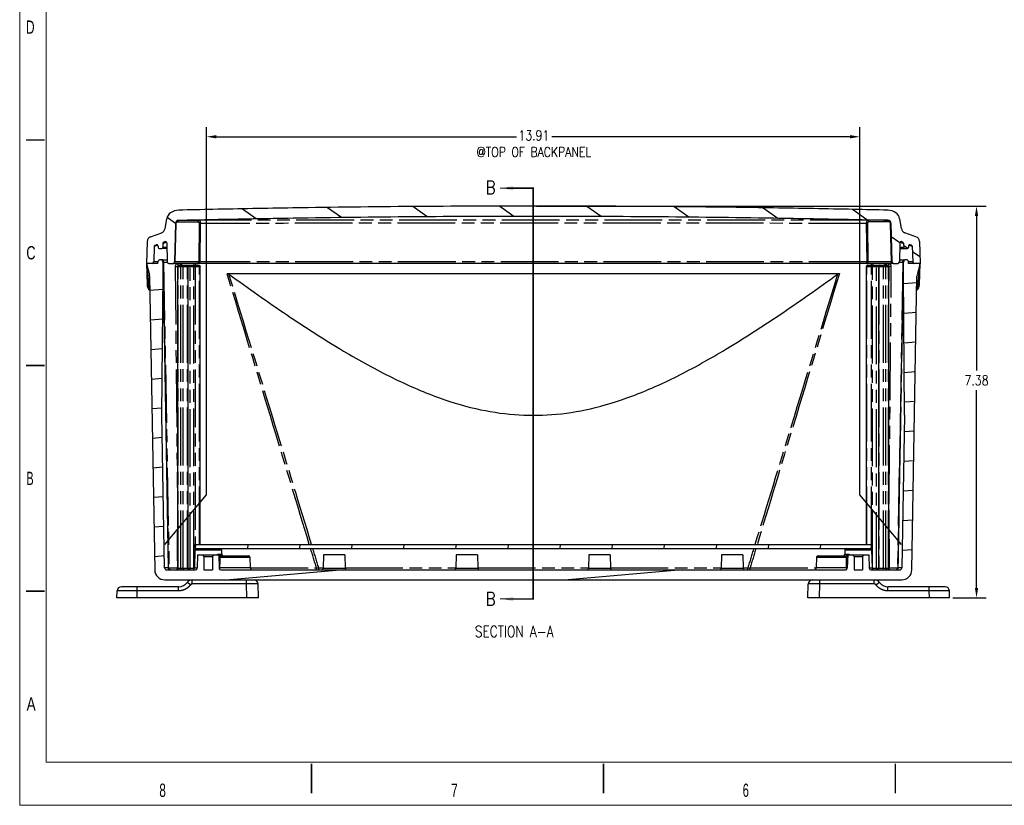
# Model space of a CAD drawing. Header units: inches. Extents: x 0 to 417, y 0 to 34.
# Tile 1 of 26: x 0 to 19, y 0 to 15. Entities that reach past the tile are written whole.
import ezdxf

# ---------------------------------------------------------------- set-up
doc = ezdxf.new("R2010")
doc.units = ezdxf.units.IN
doc.header["$LTSCALE"] = 2.42
doc.header["$MEASUREMENT"] = 0
doc.header["$PDMODE"] = 3
doc.header["$PDSIZE"] = 0.3125
doc.linetypes.add('PHANTOM', pattern=[0.8, 0.45, -0.05, 0.1, -0.05, 0.1, -0.05])
doc.layers.get('0').update_dxf_attribs({"linetype": 'CONTINUOUS'})
doc.layers.get('Defpoints').update_dxf_attribs({"linetype": 'CONTINUOUS'})
doc.layers.add('DEFAULT_3', color=7, linetype='PHANTOM')
doc.layers.add('DIMENSIONS', color=255, linetype='CONTINUOUS')
doc.styles.add('ROMAND', font='romand.shx', dxfattribs={"width": 0.8})
doc.styles.get("Standard").update_dxf_attribs({"font": 'txt', "width": 0.8})
doc.dimstyles.new('DIMSTYLE_1', dxfattribs={"dimtxt": 0.125, "dimasz": 0.1875, "dimexe": 0.18, "dimexo": 0.0625, "dimgap": 0.09, "dimtad": 0, "dimtih": 1, "dimtoh": 1, "dimzin": 4, "dimdsep": 46, "dimtxsty": 'Standard', "dimblk": '_FILLED', "dimblk1": '_FILLED', "dimblk2": '_FILLED', "dimcen": 0.09, "dimadec": 0, "dimazin": 0, "dimtfac": 1, "dimtofl": 0, "dimtmove": 0, "dimatfit": 3, "dimldrblk": '_FILLED', "dimfxl": 0, "dimtolj": 1, "dimtzin": 4, "dimarcsym": 0})

# ---------------------------------------------------------------- blocks, each defined once
blk = doc.blocks.new('_FILLED')
at = {"color": 0, "linetype": 'ByBlock'}
blk.add_solid([(0, 0), (-1, 0.167), (-1, -0.167)], dxfattribs=at)
blk = doc.blocks.new('*D9')
at = {"layer": 'Defpoints', "color": 0, "linetype": 'Continuous', "lineweight": 0}
for p in [(9.678, 11.287), (18.031, 11.287), (17.523, 3.907)]:
    blk.add_point(p, dxfattribs=at)
at = {"layer": 'DIMENSIONS', "color": 0, "linetype": 'Continuous', "lineweight": -2}
for p, q in [((9.74, 11.287), (18.211, 11.287)), ((18.031, 11.1), (18.031, 8.188)), ((18.031, 4.095), (18.031, 7.821)), ((17.585, 3.907), (18.211, 3.907))]:
    blk.add_line(p, q, dxfattribs=at)
at = {"layer": 'DIMENSIONS', "color": 0, "linetype": 'Continuous', "lineweight": -2, "xscale": 0.1875, "yscale": 0.1875, "zscale": 0.1875}
for p, rotation in [((18.031, 11.287), 90), ((18.031, 3.907), 270)]:
    blk.add_blockref('_FILLED', p, dxfattribs=dict(at, rotation=rotation))
at = {"layer": 'DIMENSIONS', "color": 0, "linetype": 'Continuous', "insert": (18.031, 8.005), "char_height": 0.1875, "attachment_point": 5, "style": 'ROMAND'}
blk.add_mtext('\\A1;7.38', dxfattribs=at)

msp = doc.modelspace()

# ---------------------------------------------------------------- linework, layer by layer
at = {"color": 7, "linetype": 'Continuous', "lineweight": 0}
for p, q in [((0, 0), (0, 33.591)), ((0.5, 32.783), (0.5, 0.813)), ((9.052, 11.623), (9.178, 11.623)), ((9.052, 3.886), (9.178, 3.886)), ((0.5, 0.813), (43.167, 0.813)), ((0, 0), (43.667, 0))]:
    msp.add_line(p, q, dxfattribs=at)
at = {"color": 2, "linetype": 'Continuous'}
for p, q in [((4.459, 11.044), (4.197, 11.228)), ((6.064, 11.069), (5.802, 11.253)), ((7.674, 11.09), (7.407, 11.278)), ((9.314, 11.09), (9.046, 11.278)), ((10.955, 11.09), (10.686, 11.278)), ((12.611, 11.08), (12.336, 11.272)), ((14.288, 11.054), (14.013, 11.246)), ((15.965, 11.028), (15.691, 11.22)), ((2.938, 10.961), (2.779, 11.073)), ((16.586, 10.593), (16.425, 10.706)), ((16.735, 10.489), (16.657, 10.544)), ((16.963, 10.329), (16.824, 10.426)), ((2.673, 10.272), (2.625, 10.267)), ((16.907, 9.843), (16.653, 9.821)), ((2.702, 9.716), (2.452, 9.694)), ((16.897, 9.284), (16.658, 9.263)), ((2.697, 9.158), (2.462, 9.137)), ((16.887, 8.726), (16.663, 8.706)), ((2.692, 8.599), (2.471, 8.58)), ((16.877, 8.167), (16.668, 8.148)), ((2.687, 8.041), (2.481, 8.023)), ((16.868, 7.608), (16.673, 7.591)), ((2.682, 7.483), (2.491, 7.466)), ((2.688, 6.925), (2.5, 6.909)), ((16.858, 7.049), (16.669, 7.033)), ((2.698, 6.368), (2.51, 6.352)), ((16.848, 6.49), (16.66, 6.474)), ((2.708, 5.811), (2.52, 5.795)), ((16.838, 5.932), (16.65, 5.915)), ((2.717, 5.254), (2.53, 5.238)), ((16.828, 5.373), (16.64, 5.356)), ((3.316, 4.915), (3.309, 4.84)), ((4.297, 4.915), (4.29, 4.84)), ((5.278, 4.915), (5.272, 4.84)), ((6.259, 4.915), (6.253, 4.84)), ((7.241, 4.915), (7.234, 4.84)), ((8.222, 4.915), (8.215, 4.84)), ((9.203, 4.915), (9.197, 4.84)), ((10.185, 4.915), (10.178, 4.84)), ((11.166, 4.915), (11.159, 4.84)), ((12.147, 4.915), (12.141, 4.84)), ((13.128, 4.915), (13.122, 4.84)), ((14.11, 4.915), (14.103, 4.84)), ((15.091, 4.915), (15.084, 4.84)), ((2.727, 4.697), (2.539, 4.681)), ((15.688, 4.715), (15.603, 4.708)), ((16.819, 4.814), (16.63, 4.798)), ((6.11, 4.435), (3.961, 4.247)), ((12.487, 4.435), (10.338, 4.247))]:
    msp.add_line(p, q, dxfattribs=at)
at = {"color": 7, "linetype": 'Continuous'}
for p, q in [((2.74, 10.863), (2.773, 11.05)), ((2.938, 10.963), (2.919, 10.236)), ((16.418, 10.963), (16.437, 10.236)), ((16.616, 10.863), (16.583, 11.05)), ((2.466, 10.71), (2.676, 10.786)), ((16.889, 10.71), (16.68, 10.786)), ((2.401, 10.619), (2.39, 10.207)), ((2.7, 10.587), (2.698, 10.507)), ((2.717, 10.609), (2.736, 10.617)), ((2.77, 10.594), (2.779, 10.236)), ((16.586, 10.594), (16.577, 10.236)), ((16.639, 10.609), (16.62, 10.617)), ((16.656, 10.587), (16.658, 10.507)), ((16.955, 10.619), (16.966, 10.207)), ((2.534, 10.53), (2.527, 10.236)), ((2.548, 10.548), (2.573, 10.557)), ((2.607, 10.534), (2.608, 10.507)), ((2.628, 10.487), (2.678, 10.487)), ((2.773, 10.487), (2.698, 10.487)), ((16.583, 10.487), (16.728, 10.487)), ((16.749, 10.534), (16.748, 10.507)), ((16.808, 10.548), (16.782, 10.557)), ((16.821, 10.53), (16.829, 10.236)), ((2.39, 10.207), (2.4, 9.804)), ((2.39, 10.207), (2.444, 9.989)), ((2.605, 10.207), (2.39, 10.207)), ((2.605, 10.207), (2.606, 10.231)), ((2.679, 10.277), (2.778, 10.277)), ((2.704, 10.019), (2.701, 10.23)), ((2.809, 10.207), (2.889, 10.207)), ((16.449, 10.207), (2.906, 10.207)), ((16.467, 10.207), (16.547, 10.207)), ((16.578, 10.277), (16.676, 10.277)), ((16.652, 10.019), (16.655, 10.23)), ((16.751, 10.207), (16.75, 10.231)), ((16.966, 10.207), (16.751, 10.207)), ((16.966, 10.207), (16.911, 9.989)), ((16.955, 9.804), (16.966, 10.207)), ((2.978, 4.465), (2.978, 10.147)), ((2.994, 10.177), (3.369, 10.177)), ((3.173, 4.465), (3.173, 10.147)), ((3.399, 4.915), (3.399, 10.147)), ((15.957, 4.915), (15.957, 10.147)), ((15.987, 10.177), (16.362, 10.177)), ((16.183, 10.147), (16.183, 4.465)), ((16.377, 4.465), (16.377, 10.147)), ((2.447, 9.968), (2.544, 4.434)), ((2.681, 7.346), (2.704, 10.019)), ((2.705, 9.999), (2.801, 4.474)), ((3.908, 10.019), (15.447, 10.019)), ((16.555, 4.474), (16.651, 9.999)), ((16.675, 7.346), (16.652, 10.019)), ((16.812, 4.434), (16.909, 9.968)), ((2.731, 4.474), (2.681, 7.346)), ((16.675, 7.346), (16.625, 4.474)), ((3.303, 4.84), (3.303, 4.915)), ((3.303, 4.915), (16.053, 4.915)), ((3.303, 4.84), (16.053, 4.84)), ((16.053, 4.84), (16.053, 4.915)), ((3.302, 4.811), (3.293, 4.474)), ((3.353, 4.715), (3.346, 4.464)), ((3.353, 4.715), (3.753, 4.715)), ((3.443, 4.715), (3.473, 4.685)), ((3.473, 4.685), (3.473, 4.435)), ((3.473, 4.685), (3.633, 4.685)), ((3.663, 4.715), (3.633, 4.685)), ((3.633, 4.685), (3.633, 4.435)), ((3.753, 4.715), (3.759, 4.464)), ((3.786, 4.702), (4.309, 4.702)), ((3.804, 4.811), (3.806, 4.731)), ((4.339, 4.673), (4.344, 4.474)), ((5.728, 4.715), (5.721, 4.464)), ((6.128, 4.715), (5.728, 4.715)), ((6.128, 4.715), (6.134, 4.464)), ((8.228, 4.715), (8.221, 4.464)), ((8.628, 4.715), (8.228, 4.715)), ((8.628, 4.715), (8.634, 4.464)), ((10.728, 4.715), (10.721, 4.464)), ((11.128, 4.715), (10.728, 4.715)), ((11.128, 4.715), (11.134, 4.464)), ((13.228, 4.715), (13.221, 4.464)), ((13.628, 4.715), (13.228, 4.715)), ((13.628, 4.715), (13.634, 4.464)), ((15.017, 4.673), (15.012, 4.474)), ((15.047, 4.702), (15.57, 4.702)), ((15.552, 4.811), (15.55, 4.731)), ((15.603, 4.715), (15.596, 4.464)), ((15.603, 4.715), (16.003, 4.715)), ((15.693, 4.715), (15.723, 4.685)), ((15.723, 4.685), (15.883, 4.685)), ((15.723, 4.685), (15.723, 4.435)), ((15.913, 4.715), (15.883, 4.685)), ((15.883, 4.685), (15.883, 4.435)), ((16.003, 4.715), (16.009, 4.464)), ((16.054, 4.811), (16.062, 4.474)), ((2.771, 4.435), (3.316, 4.435)), ((3.473, 4.435), (3.633, 4.435)), ((3.789, 4.435), (15.566, 4.435)), ((15.723, 4.435), (15.883, 4.435)), ((16.039, 4.435), (16.585, 4.435)), ((2.994, 4.117), (1.916, 4.117)), ((2.734, 4.247), (16.622, 4.247)), ((4.503, 3.907), (4.496, 4.169)), ((14.853, 3.907), (14.86, 4.169)), ((17.439, 4.117), (16.361, 4.117)), ((1.833, 3.907), (1.836, 4.039)), ((4.503, 3.907), (1.833, 3.907)), ((17.523, 3.907), (14.853, 3.907)), ((17.523, 3.907), (17.519, 4.039))]:
    msp.add_line(p, q, dxfattribs=at)
at = {"color": 7, "linetype": 'Continuous', "lineweight": 0}
for points in [[(0.12, 12.533, 0.029, 0.029, 0), (0.47, 12.533, 0.029, 0.029, 0)], [(0.12, 8.283, 0.029, 0.029, 0), (0.47, 8.283, 0.029, 0.029, 0)], [(0.12, 4.033, 0.029, 0.029, 0), (0.47, 4.033, 0.029, 0.029, 0)], [(5.5, 0.783, 0.029, 0.029, 0), (5.5, 0.223, 0.029, 0.029, 0)], [(11, 0.783, 0.029, 0.029, 0), (11, 0.223, 0.029, 0.029, 0)], [(16.5, 0.783, 0.029, 0.029, 0), (16.5, 0.223, 0.029, 0.029, 0)]]:
    msp.add_lwpolyline(points, format="xyseb", dxfattribs=at)
at = {"color": 7, "linetype": 'PHANTOM', "const_width": 0.03, "flags": 128}
msp.add_lwpolyline([(9.178, 11.623), (9.678, 11.623), (9.678, 9.086), (9.678, 4.386), (9.678, 3.886), (9.178, 3.886)], dxfattribs=at)
at = {"color": 7, "linetype": 'Continuous'}
for centre, radius, start, end in [((2.94, 11.02), 0.17, 124.4907, 170), ((3.003, 10.93), 0.28, 91.3278, 124.4907), ((16.353, 10.93), 0.28, 55.5093, 88.6722), ((16.415, 11.02), 0.17, 10, 55.5093), ((2.998, 10.962), 0.06, 91.3287, 178.5), ((16.358, 10.962), 0.06, 1.5, 88.6713), ((2.641, 10.88), 0.1, 290, 350), ((16.714, 10.88), 0.1, 190, 250), ((2.501, 10.616), 0.1, 110, 178.5), ((2.725, 10.586), 0.025, 110, 178.5), ((2.745, 10.593), 0.025, 1.5, 110), ((16.611, 10.593), 0.025, 70, 178.5), ((16.631, 10.586), 0.025, 1.5, 70), ((16.855, 10.616), 0.1, 1.5, 70), ((2.554, 10.529), 0.02, 110, 178.5), ((2.582, 10.534), 0.025, 1.5, 110), ((2.628, 10.507), 0.02, 181.5, 270), ((2.678, 10.507), 0.02, 270, 358.5), ((16.678, 10.507), 0.02, 181.5, 270), ((16.728, 10.507), 0.02, 270, 358.5), ((16.774, 10.534), 0.025, 70, 178.5), ((16.801, 10.529), 0.02, 1.5, 70), ((2.497, 10.237), 0.03, 270, 358.5), ((2.653, 10.23), 0.0475, 1, 178.5), ((2.809, 10.237), 0.03, 181.5, 270), ((2.889, 10.237), 0.03, 270, 358.5), ((16.467, 10.237), 0.03, 181.5, 270), ((16.547, 10.237), 0.03, 270, 358.5), ((16.703, 10.23), 0.0475, 1.5, 179), ((16.859, 10.237), 0.03, 181.5, 270), ((3.143, 10.147), 0.03, 0, 90), ((16.213, 10.147), 0.03, 90, 180), ((2.357, 9.967), 0.09, 1, 14.0109), ((16.999, 9.967), 0.09, 165.9891, 179), ((2.53, 9.807), 0.13, 181.4999, 232.4751), ((16.825, 9.807), 0.13, 307.533, 358.4999), ((3.332, 4.81), 0.03, 90, 178.5), ((3.774, 4.81), 0.03, 1.5, 90), ((15.582, 4.81), 0.03, 90, 178.5), ((16.024, 4.81), 0.03, 1.5, 90), ((3.836, 4.732), 0.03, 181.5, 270), ((4.309, 4.672), 0.03, 1.5003, 90), ((15.047, 4.672), 0.03, 90, 178.4997), ((15.52, 4.732), 0.03, 270, 358.5), ((2.771, 4.475), 0.04, 181.0002, 270), ((2.841, 4.475), 0.04, 181, 270), ((2.948, 4.465), 0.03, 300, 360), ((3.203, 4.465), 0.03, 180, 270), ((3.253, 4.475), 0.04, 270, 358.5001), ((3.316, 4.465), 0.03, 270, 358.5), ((3.789, 4.465), 0.03, 181.5, 270), ((4.384, 4.475), 0.04, 181.5, 270), ((5.691, 4.465), 0.03, 270.005, 358.5001), ((6.164, 4.465), 0.03, 181.4999, 269.995), ((8.191, 4.465), 0.03, 270.005, 358.5001), ((8.664, 4.465), 0.03, 181.4999, 269.995), ((10.691, 4.465), 0.03, 270.005, 358.5001), ((11.164, 4.465), 0.03, 181.4999, 269.995), ((13.191, 4.465), 0.03, 270.005, 358.5001), ((13.664, 4.465), 0.03, 181.4999, 269.995), ((14.972, 4.475), 0.04, 270, 358.5), ((15.566, 4.465), 0.03, 270, 358.5), ((16.039, 4.465), 0.03, 181.5, 270), ((16.102, 4.475), 0.04, 181.4999, 270), ((16.153, 4.465), 0.03, 270, 360), ((16.407, 4.465), 0.03, 180, 240), ((16.515, 4.475), 0.04, 270, 359), ((16.585, 4.475), 0.04, 270, 358.9998), ((2.734, 4.437), 0.19, 181, 270), ((16.622, 4.437), 0.19, 270, 359), ((1.916, 4.037), 0.08, 90.0001, 178.5), ((2.994, 4.317), 0.2, 270, 323.5764), ((3.252, 4.127), 0.12, 90, 143.5764), ((4.416, 4.167), 0.08, 1.5, 90), ((14.94, 4.167), 0.08, 90, 178.5), ((16.104, 4.127), 0.12, 36.4236, 90), ((16.361, 4.317), 0.2, 216.4236, 270), ((17.439, 4.037), 0.08, 1.5, 89.9999)]:
    msp.add_arc(centre, radius, start, end, dxfattribs=at)
for points, start_tangent, end_tangent in [([(16.36, 11.21), (15.715, 11.224), (14.206, 11.252), (9.678, 11.287), (5.15, 11.252), (3.641, 11.224), (2.996, 11.21)], (-0.999731, 0.023173), (-0.999731, -0.023173)), ([(2.996, 11.022), (3.645, 11.036), (5.153, 11.064), (9.678, 11.099), (14.203, 11.064), (15.711, 11.036), (16.359, 11.022)], (0.999731, 0.023187), (0.999731, -0.023187)), ([(3.008, 10.177), (2.996, 10.174), (2.985, 10.166), (2.979, 10.153), (2.978, 10.147)], (-1, 0), (0.000121, -1)), ([(3.369, 10.177), (3.382, 10.174), (3.393, 10.165), (3.399, 10.152), (3.399, 10.147)], (1, 0), (-0.001494, -0.999999)), ([(15.987, 10.177), (15.974, 10.174), (15.963, 10.166), (15.957, 10.153), (15.957, 10.147)], (-1, 0), (0.000121, -1)), ([(16.347, 10.177), (16.36, 10.174), (16.371, 10.165), (16.377, 10.152), (16.377, 10.147)], (1, 0), (-0.001494, -0.999999)), ([(3.908, 10.019), (3.92, 10.017), (3.932, 10.012), (3.943, 10.005)], (1, 0), (0.81011, -0.586278)), ([(3.943, 10.005), (5.044, 9.233), (6.048, 8.59), (6.97, 8.081), (7.817, 7.709), (8.597, 7.472), (9.322, 7.36), (10.027, 7.359), (10.754, 7.471), (11.535, 7.707), (12.382, 8.079), (13.305, 8.589), (14.311, 9.232), (15.413, 10.005)], (0.810112, -0.586275), (0.810112, 0.586275)), ([(15.413, 10.005), (15.424, 10.012), (15.436, 10.017), (15.447, 10.019)], (0.810109, 0.586279), (1, 0)), ([(2.972, 5.693), (2.978, 5.693)], (0.99981, -0.019508), (0.999947, -0.010285)), ([(16.384, 5.693), (16.377, 5.693)], (-0.99981, -0.019508), (-0.999947, -0.010285))]:
    msp.add_spline(points, degree=3, dxfattribs=dict(at, start_tangent=start_tangent, end_tangent=end_tangent))
at = {"color": 7, "linetype": 'Continuous', "lineweight": 0}
for points in [[(9.302, 11.662), (9.052, 11.623), (9.302, 11.584)], [(9.302, 3.925), (9.052, 3.886), (9.302, 3.847)]]:
    msp.add_solid(points, dxfattribs=at)
at = {"layer": 'DEFAULT_3', "color": 7, "linetype": 'PHANTOM'}
for p, q in [((2.927, 10.236), (2.946, 10.961)), ((3.382, 10.961), (3.374, 10.236)), ((3.403, 10.961), (3.395, 10.236)), ((15.953, 10.961), (15.961, 10.236)), ((15.974, 10.961), (15.982, 10.236)), ((16.428, 10.236), (16.409, 10.961)), ((2.7, 10.584), (2.765, 10.607)), ((16.591, 10.607), (16.656, 10.584)), ((2.601, 10.552), (2.534, 10.527)), ((2.772, 10.507), (2.7, 10.507)), ((16.656, 10.507), (16.584, 10.507)), ((16.821, 10.527), (16.755, 10.552)), ((2.606, 10.236), (2.527, 10.236)), ((2.712, 10.23), (2.813, 4.474)), ((2.712, 10.23), (2.779, 10.23)), ((3.374, 10.236), (2.927, 10.236)), ((3.282, 10.207), (3.282, 10.177)), ((3.31, 10.207), (3.311, 10.177)), ((3.395, 10.207), (3.395, 10.236)), ((15.961, 10.236), (3.395, 10.236)), ((15.961, 10.207), (15.961, 10.236)), ((16.428, 10.236), (15.982, 10.236)), ((16.045, 10.207), (16.045, 10.177)), ((16.074, 10.207), (16.073, 10.177)), ((16.644, 10.23), (16.543, 4.474)), ((16.577, 10.23), (16.644, 10.23)), ((16.829, 10.236), (16.75, 10.236)), ((2.931, 10.147), (2.972, 5.693)), ((2.978, 10.147), (3.399, 10.147)), ((2.987, 4.465), (2.987, 10.147)), ((3.037, 4.465), (3.037, 10.147)), ((3.079, 4.465), (3.079, 10.147)), ((3.164, 4.465), (3.164, 10.147)), ((3.213, 4.435), (3.213, 10.177)), ((3.284, 4.451), (3.284, 10.177)), ((3.305, 10.147), (3.305, 4.915)), ((3.39, 4.915), (3.39, 10.147)), ((15.957, 10.147), (16.377, 10.147)), ((15.966, 4.915), (15.966, 10.147)), ((16.05, 4.915), (16.05, 10.147)), ((16.072, 4.451), (16.072, 10.177)), ((16.143, 4.435), (16.143, 10.177)), ((16.192, 10.147), (16.192, 4.465)), ((16.277, 4.465), (16.277, 10.147)), ((16.319, 4.465), (16.319, 10.147)), ((16.369, 4.465), (16.369, 10.147)), ((16.377, 10.147), (16.382, 10.147)), ((16.377, 9.596), (16.382, 10.147)), ((16.384, 5.693), (16.425, 10.147)), ((2.972, 5.693), (2.967, 4.474)), ((16.389, 4.474), (16.384, 5.693)), ((3.305, 4.84), (3.305, 4.822)), ((16.05, 4.822), (16.05, 4.84)), ((3.302, 4.811), (3.804, 4.811)), ((3.728, 4.731), (3.806, 4.731)), ((3.777, 4.673), (4.339, 4.673)), ((15.017, 4.673), (15.579, 4.673)), ((15.55, 4.731), (15.628, 4.731)), ((15.552, 4.811), (16.054, 4.811)), ((2.8, 4.474), (2.731, 4.474)), ((2.813, 4.474), (2.967, 4.474)), ((2.978, 4.465), (3.291, 4.465)), ((3.293, 4.474), (3.347, 4.474)), ((4.344, 4.474), (3.774, 4.474)), ((4.344, 4.474), (5.592, 4.474)), ((5.592, 4.435), (5.592, 4.474)), ((5.721, 4.464), (6.134, 4.464)), ((8.221, 4.464), (8.634, 4.464)), ((10.721, 4.464), (11.134, 4.464)), ((13.221, 4.464), (13.634, 4.464)), ((13.764, 4.474), (15.012, 4.474)), ((13.764, 4.435), (13.764, 4.474)), ((15.582, 4.474), (15.012, 4.474)), ((16.009, 4.474), (16.062, 4.474)), ((16.066, 4.465), (16.377, 4.465)), ((16.389, 4.474), (16.543, 4.474)), ((16.625, 4.474), (16.556, 4.474)), ((2.216, 4.039), (2.216, 4.117)), ((2.994, 4.039), (2.994, 4.117)), ((3.252, 4.169), (3.252, 4.247)), ((4.276, 4.169), (3.252, 4.169)), ((4.276, 4.169), (4.276, 4.247)), ((4.283, 3.907), (4.276, 4.169)), ((15.073, 3.907), (15.08, 4.169)), ((15.08, 4.169), (15.08, 4.247)), ((16.104, 4.169), (15.08, 4.169)), ((16.104, 4.169), (16.104, 4.247)), ((16.361, 4.039), (16.361, 4.117)), ((17.14, 4.039), (17.14, 4.117)), ((2.213, 3.907), (2.216, 4.039)), ((2.994, 4.039), (2.216, 4.039)), ((17.14, 4.039), (16.361, 4.039)), ((17.143, 3.907), (17.14, 4.039))]:
    msp.add_line(p, q, dxfattribs=at)
for points, start_tangent, end_tangent in [([(2.946, 10.961), (2.942, 10.961), (2.939, 10.961), (2.938, 10.961)], (-0.999885, 0.015183), (-0.026177, -0.999657)), ([(2.946, 10.961), (2.948, 10.969), (2.951, 10.976), (2.956, 10.983)], (0.026922, 0.999638), (0.746159, 0.665767)), ([(2.956, 10.983), (2.963, 10.987), (2.969, 10.989)], (0.746159, 0.665767), (0.972798, 0.231653)), ([(2.969, 10.989), (2.976, 10.99)], (0.972798, 0.231653), (0.999996, 0.002878)), ([(2.976, 10.99), (2.979, 11.005), (2.987, 11.016), (2.997, 11.019)], (0.017053, 0.999855), (0.99999, 0.004557)), ([(2.976, 10.99), (3.102, 10.991), (3.227, 10.991), (3.353, 10.99)], (0.999996, 0.002921), (0.999996, -0.002925)), ([(2.997, 11.019), (3.123, 11.02), (3.249, 11.02), (3.374, 11.019)], (0.999996, 0.002921), (0.999996, -0.002925)), ([(3.353, 10.99), (3.356, 11.005), (3.364, 11.016), (3.374, 11.019)], (0.019974, 0.999801), (0.99999, 0.004581)), ([(3.353, 10.99), (3.359, 10.99), (3.365, 10.988), (3.37, 10.985), (3.374, 10.981), (3.378, 10.975), (3.381, 10.968), (3.382, 10.961)], (0.999996, -0.002913), (-0.010306, -0.999947)), ([(15.982, 11.019), (11.779, 11.022), (7.577, 11.022), (3.374, 11.019)], (-1, 0.000826), (-1, -0.000826)), ([(3.374, 11.019), (3.38, 11.018), (3.386, 11.015), (3.391, 11.008), (3.396, 11), (3.399, 10.989), (3.402, 10.976), (3.403, 10.961)], (0.999978, -0.006658), (-0.002472, -0.999997)), ([(3.382, 10.961), (3.388, 10.961), (3.395, 10.961), (3.403, 10.961)], (0.999883, 0.015323), (0.999941, -0.010838)), ([(15.953, 10.961), (11.77, 10.963), (7.586, 10.963), (3.403, 10.961)], (-1, 0.000824), (-1, -0.000824)), ([(15.982, 11.019), (15.975, 11.018), (15.968, 11.013), (15.962, 11.004), (15.957, 10.992), (15.954, 10.977), (15.953, 10.961)], (-0.999978, -0.00669), (0.003311, -0.999995)), ([(15.953, 10.961), (15.961, 10.961), (15.968, 10.961), (15.974, 10.961)], (0.999941, 0.010838), (0.999883, -0.015323)), ([(16.003, 10.99), (15.996, 10.989), (15.99, 10.987), (15.983, 10.983), (15.978, 10.977), (15.975, 10.969), (15.974, 10.961)], (-0.999996, -0.002918), (0.010456, -0.999945)), ([(16.358, 11.019), (16.233, 11.02), (16.107, 11.02), (15.982, 11.019)], (-0.999996, 0.002921), (-0.999996, -0.002925)), ([(15.982, 11.019), (15.992, 11.016), (16, 11.005), (16.003, 10.99)], (0.99999, -0.004581), (0.019973, -0.999801)), ([(16.379, 10.99), (16.254, 10.991), (16.128, 10.991), (16.003, 10.99)], (-0.999996, 0.002921), (-0.999996, -0.002925)), ([(16.358, 11.019), (16.369, 11.016), (16.376, 11.005)], (0.99999, -0.004557), (0.385566, -0.92268)), ([(16.376, 11.005), (16.379, 10.99)], (0.385566, -0.92268), (0.017053, -0.999855)), ([(16.386, 10.989), (16.379, 10.99)], (-0.973488, 0.228739), (-0.999996, 0.00289)), ([(16.399, 10.983), (16.393, 10.987), (16.386, 10.989)], (-0.752889, 0.658147), (-0.973488, 0.228739)), ([(16.409, 10.961), (16.408, 10.969), (16.404, 10.977), (16.399, 10.983)], (-0.027077, 0.999633), (-0.752889, 0.658147)), ([(16.418, 10.961), (16.417, 10.961), (16.414, 10.961), (16.409, 10.961)], (-0.026177, 0.999657), (-0.999886, -0.015127)), ([(2.696, 10.271), (2.679, 10.277)], (-0.780121, 0.625628), (-0.999999, -0.001165)), ([(2.712, 10.23), (2.708, 10.254), (2.696, 10.271)], (-0.002475, 0.999997), (-0.780121, 0.625628)), ([(2.701, 10.23), (2.702, 10.231), (2.706, 10.231), (2.712, 10.23)], (-0.027724, 0.999616), (0.998911, -0.046662)), ([(2.906, 10.207), (2.917, 10.211), (2.924, 10.222)], (1, 0), (0.387506, 0.921867)), ([(2.927, 10.236), (2.924, 10.236), (2.921, 10.236), (2.919, 10.236), (2.919, 10.236)], (-0.999882, -0.015339), (0.029882, 0.999553)), ([(2.924, 10.222), (2.927, 10.236)], (0.387506, 0.921867), (0.018513, 0.999829)), ([(2.973, 10.207), (2.963, 10.205), (2.955, 10.201), (2.947, 10.194), (2.94, 10.184), (2.935, 10.173), (2.932, 10.16), (2.931, 10.147)], (-1, -0.000023), (0.009199, -0.999958)), ([(2.973, 10.207), (2.976, 10.192), (2.983, 10.181), (2.994, 10.177)], (0.012342, -0.999924), (1, 0)), ([(3.022, 10.207), (3.025, 10.192), (3.026, 10.19)], (0.012342, -0.999924), (0.437605, -0.899168)), ([(3.049, 10.193), (3.041, 10.201), (3.032, 10.205), (3.022, 10.207)], (-0.66625, 0.745729), (-1, 0.000057)), ([(3.353, 10.207), (3.363, 10.211), (3.371, 10.222), (3.374, 10.236)], (1, 0), (0.018513, 0.999829)), ([(3.395, 10.236), (3.389, 10.236), (3.383, 10.236), (3.378, 10.236), (3.374, 10.236)], (-0.999941, -0.010828), (-0.999882, 0.015349)), ([(15.982, 10.236), (15.977, 10.236), (15.972, 10.236), (15.967, 10.236), (15.961, 10.236)], (-0.999883, -0.015317), (-0.999941, 0.010851)), ([(16.003, 10.207), (15.993, 10.211), (15.985, 10.222), (15.982, 10.236)], (-1, 0), (-0.018513, 0.999829)), ([(16.334, 10.207), (16.324, 10.205), (16.315, 10.201), (16.307, 10.194)], (-1, -0.000023), (-0.675771, -0.737112)), ([(16.334, 10.207), (16.331, 10.192), (16.33, 10.19)], (-0.012342, -0.999924), (-0.437601, -0.899169)), ([(16.383, 10.207), (16.38, 10.192), (16.372, 10.181), (16.362, 10.177)], (-0.012342, -0.999924), (-1, 0)), ([(16.425, 10.147), (16.424, 10.16), (16.421, 10.173), (16.416, 10.184), (16.41, 10.193), (16.402, 10.201), (16.393, 10.205), (16.383, 10.207)], (0.009237, 0.999957), (-1, 0.000057)), ([(16.437, 10.236), (16.437, 10.236), (16.435, 10.236), (16.432, 10.236), (16.428, 10.236)], (0.031127, -0.999515), (-0.999883, 0.015307)), ([(16.431, 10.222), (16.428, 10.236)], (-0.387508, 0.921866), (-0.018513, 0.999829)), ([(16.449, 10.207), (16.439, 10.211), (16.431, 10.222)], (-1, 0), (-0.387508, 0.921866)), ([(16.644, 10.23), (16.648, 10.254), (16.66, 10.271)], (0.011307, 0.999936), (0.778907, 0.627139)), ([(16.644, 10.23), (16.65, 10.231), (16.654, 10.231), (16.655, 10.23)], (0.998917, 0.046526), (-0.026802, -0.999641)), ([(16.66, 10.271), (16.676, 10.277)], (0.778907, 0.627139), (0.999999, -0.001153)), ([(2.395, 10.169), (2.397, 10.151), (2.399, 10.129), (2.401, 10.104), (2.404, 10.076), (2.406, 10.046), (2.41, 10.013)], (0.0821, -0.996624), (0.095069, -0.995471)), ([(2.931, 10.147), (2.944, 10.147), (2.96, 10.147), (2.973, 10.147)], (0.999981, -0.006168), (0.999696, 0.024675)), ([(2.974, 10.154), (2.973, 10.147)], (-0.140829, -0.990034), (0.021601, -0.999767)), ([(2.989, 10.176), (2.985, 10.174), (2.981, 10.171), (2.978, 10.166), (2.975, 10.16), (2.974, 10.154)], (-0.95346, -0.301519), (-0.140829, -0.990034)), ([(3.008, 10.177), (2.998, 10.173), (2.99, 10.162), (2.987, 10.147)], (-1, 0), (0, -1)), ([(2.994, 10.177), (2.989, 10.176)], (-1, -0.000015), (-0.95346, -0.301519)), ([(3.026, 10.19), (3.033, 10.181)], (0.437605, -0.899168), (0.787293, -0.61658)), ([(3.058, 10.177), (3.048, 10.173), (3.04, 10.162), (3.037, 10.147)], (-1, 0), (-0.000024, -1)), ([(3.056, 10.184), (3.049, 10.193)], (-0.496941, 0.867784), (-0.66625, 0.745729)), ([(3.059, 10.177), (3.056, 10.184)], (-0.396638, 0.917975), (-0.496941, 0.867784)), ([(3.058, 10.177), (3.069, 10.173), (3.076, 10.162), (3.079, 10.147)], (1, 0), (0, -1)), ([(3.143, 10.177), (3.153, 10.173), (3.161, 10.162), (3.164, 10.147)], (1, 0), (0.000052, -1)), ([(3.284, 10.177), (3.295, 10.173), (3.302, 10.162), (3.305, 10.147)], (1, 0), (0, -1)), ([(3.369, 10.177), (3.379, 10.173), (3.387, 10.162), (3.39, 10.147)], (1, 0), (-0.000024, -1)), ([(15.987, 10.177), (15.976, 10.173), (15.968, 10.162), (15.966, 10.147)], (-1, 0), (0, -1)), ([(16.072, 10.177), (16.061, 10.173), (16.053, 10.162), (16.05, 10.147)], (-1, 0), (0.000052, -1)), ([(16.213, 10.177), (16.202, 10.173), (16.195, 10.162), (16.192, 10.147)], (-1, 0), (0, -1)), ([(16.298, 10.177), (16.287, 10.173), (16.28, 10.162), (16.277, 10.147)], (-1, 0), (-0.000024, -1)), ([(16.3, 10.184), (16.297, 10.177)], (-0.507088, -0.861895), (-0.396561, -0.918008)), ([(16.298, 10.177), (16.308, 10.173), (16.316, 10.162), (16.319, 10.147)], (1, 0), (0, -1)), ([(16.307, 10.194), (16.3, 10.184)], (-0.675771, -0.737112), (-0.507088, -0.861895)), ([(16.33, 10.19), (16.323, 10.181)], (-0.437601, -0.899169), (-0.787297, -0.616574)), ([(16.347, 10.177), (16.358, 10.173), (16.366, 10.162), (16.369, 10.147)], (1, 0), (-0.000024, -1)), ([(16.367, 10.176), (16.362, 10.177)], (-0.951471, 0.307739), (-1, 0.000037)), ([(16.378, 10.166), (16.375, 10.17), (16.371, 10.174), (16.367, 10.176)], (-0.472338, 0.881418), (-0.951471, 0.307739)), ([(16.382, 10.147), (16.382, 10.154), (16.381, 10.16), (16.378, 10.166)], (0.021618, 0.999766), (-0.472338, 0.881418)), ([(16.425, 10.147), (16.411, 10.147), (16.396, 10.147), (16.382, 10.147)], (-0.999981, -0.006168), (-0.999696, 0.024675)), ([(16.926, 9.8), (16.931, 9.855), (16.936, 9.907), (16.941, 9.954), (16.945, 9.997), (16.948, 10.037)], (0.096807, 0.995303), (0.094657, 0.99551)), ([(16.948, 10.037), (16.952, 10.073), (16.955, 10.106), (16.958, 10.135), (16.96, 10.16)], (0.094657, 0.99551), (0.085694, 0.996321)), ([(16.96, 10.16), (16.962, 10.179), (16.962, 10.191), (16.962, 10.193)], (0.085694, 0.996321), (-0.243569, -0.969884)), ([(2.41, 10.013), (2.413, 9.977)], (0.095069, -0.995471), (0.095522, -0.995427)), ([(2.413, 9.977), (2.417, 9.937), (2.421, 9.895), (2.425, 9.849)], (0.095522, -0.995427), (0.096538, -0.995329)), ([(2.425, 9.849), (2.43, 9.8)], (0.096538, -0.995329), (0.096802, -0.995304)), ([(2.704, 9.999), (2.754, 7.126), (2.8, 4.474)], (0.017395, -0.999849), (0.017287, -0.999851)), ([(5.458, 4.915), (4.779, 7.154), (3.908, 10.019)], (-0.290221, 0.95696), (-0.290735, 0.956804)), ([(5.5, 4.915), (4.817, 7.147), (3.943, 10.005)], (-0.292838, 0.956162), (-0.292139, 0.956376)), ([(15.413, 10.005), (14.537, 7.139), (13.856, 4.915)], (-0.29214, -0.956376), (-0.292838, -0.956162)), ([(15.447, 10.019), (14.575, 7.146), (13.898, 4.915)], (-0.290735, -0.956804), (-0.290221, -0.95696)), ([(16.556, 4.474), (16.602, 7.132), (16.652, 9.999)], (0.017287, 0.999851), (0.017395, 0.999849)), ([(2.4, 9.804), (2.404, 9.802), (2.414, 9.801), (2.43, 9.8)], (0.026177, -0.999657), (0.998985, -0.045036)), ([(2.45, 9.795), (2.43, 9.8)], (-0.96951, 0.245051), (-0.975603, 0.219542)), ([(2.44, 9.751), (2.436, 9.761), (2.43, 9.8)], (-0.346617, 0.938007), (-0.06371, 0.997968)), ([(2.451, 9.727), (2.44, 9.751)], (-0.51721, 0.855859), (-0.346617, 0.938007)), ([(16.905, 9.727), (16.916, 9.751)], (0.516131, 0.85651), (0.348088, 0.937462)), ([(16.926, 9.8), (16.906, 9.795)], (-0.975576, -0.219662), (-0.969523, -0.244999)), ([(16.916, 9.751), (16.919, 9.761), (16.926, 9.8)], (0.348088, 0.937462), (0.04441, 0.999013)), ([(16.926, 9.8), (16.942, 9.801), (16.952, 9.802), (16.955, 9.804)], (0.998986, 0.045026), (0.026166, 0.999658)), ([(5.592, 4.474), (5.481, 4.84)], (-0.290153, 0.95698), (-0.29021, 0.956963)), ([(5.635, 4.474), (5.523, 4.84)], (-0.292939, 0.956131), (-0.292854, 0.956157)), ([(13.833, 4.84), (13.721, 4.474)], (-0.292854, -0.956157), (-0.292938, -0.956131)), ([(13.875, 4.84), (13.764, 4.474)], (-0.29021, -0.956963), (-0.290152, -0.95698)), ([(3.728, 4.715), (3.728, 4.731)], (0.01066, 0.999943), (0.010693, 0.999943)), ([(3.728, 4.731), (3.731, 4.722), (3.734, 4.715)], (0.300731, -0.953709), (0.375879, -0.926669)), ([(3.754, 4.681), (3.76, 4.676)], (0.683888, -0.729587), (0.844139, -0.536124)), ([(3.76, 4.676), (3.767, 4.673)], (0.844139, -0.536124), (0.999404, -0.034513)), ([(3.77, 4.688), (3.767, 4.673)], (-0.358562, -0.933506), (-0.029616, -0.999561)), ([(3.767, 4.673), (3.771, 4.673), (3.775, 4.673), (3.777, 4.673)], (0.999662, -0.026012), (0.986111, -0.166086)), ([(3.769, 4.707), (3.778, 4.703)], (0.913604, -0.406604), (0.96122, -0.275782)), ([(3.777, 4.698), (3.77, 4.688)], (-0.762361, -0.647152), (-0.358562, -0.933506)), ([(3.774, 4.474), (3.775, 4.574), (3.777, 4.673)], (0.014467, 0.999895), (0.014999, 0.999888)), ([(3.806, 4.702), (3.792, 4.698), (3.781, 4.688), (3.777, 4.673)], (-1, -0.000019), (-0.025283, -0.99968)), ([(3.786, 4.702), (3.777, 4.698)], (-1, 0.000001), (-0.762361, -0.647152)), ([(3.778, 4.703), (3.786, 4.702)], (0.96122, -0.275782), (0.999988, 0.004981)), ([(15.55, 4.702), (15.564, 4.698), (15.575, 4.688), (15.579, 4.673)], (1, -0.000019), (0.025286, -0.99968)), ([(15.57, 4.702), (15.576, 4.703), (15.583, 4.705), (15.591, 4.708)], (1, -0.000461), (0.899834, 0.436233)), ([(15.57, 4.702), (15.579, 4.698)], (1, 0.000622), (0.76223, -0.647307)), ([(15.579, 4.698), (15.586, 4.688)], (0.76223, -0.647307), (0.358198, -0.933645)), ([(15.582, 4.474), (15.58, 4.574), (15.579, 4.673)], (-0.014467, 0.999895), (-0.014999, 0.999888)), ([(15.579, 4.673), (15.581, 4.673), (15.584, 4.673), (15.589, 4.673)], (0.986065, 0.166363), (0.999661, 0.026044)), ([(15.586, 4.688), (15.589, 4.673)], (0.358198, -0.933645), (0.029496, -0.999565)), ([(15.589, 4.673), (15.595, 4.675), (15.601, 4.68), (15.602, 4.681)], (0.999732, 0.023131), (0.692125, 0.721778)), ([(15.621, 4.726), (15.628, 4.731)], (0.828961, 0.559306), (0.81653, 0.577303)), ([(15.622, 4.715), (15.624, 4.722)], (0.375845, 0.926683), (0.344422, 0.938815)), ([(15.624, 4.722), (15.628, 4.731)], (0.344422, 0.938815), (0.300964, 0.953635)), ([(15.628, 4.731), (15.628, 4.715)], (0.010693, -0.999943), (0.01066, -0.999943)), ([(2.84, 4.435), (2.82, 4.44), (2.806, 4.454), (2.8, 4.474)], (-1, 0), (-0.028126, 0.999604)), ([(2.8, 4.474), (2.801, 4.474), (2.801, 4.474)], (0.980957, 0.194226), (-0.017493, 0.999847)), ([(2.801, 4.474), (2.802, 4.474), (2.806, 4.474), (2.813, 4.474)], (0.017452, -0.999848), (0.999948, 0.010223)), ([(2.841, 4.435), (2.83, 4.438), (2.821, 4.446), (2.815, 4.459), (2.813, 4.474)], (-1, 0), (-0.010503, 0.999945)), ([(2.967, 4.474), (2.968, 4.459), (2.972, 4.448)], (0.000162, -1), (0.436576, -0.899667)), ([(2.967, 4.474), (2.978, 4.474)], (0.999517, -0.031069), (0.999859, -0.01681)), ([(2.984, 4.45), (2.987, 4.465)], (0.374171, 0.92736), (0, 1)), ([(3.015, 4.435), (3.026, 4.439), (3.034, 4.45), (3.037, 4.465)], (1, 0), (0, 1)), ([(3.1, 4.435), (3.09, 4.439), (3.082, 4.45), (3.079, 4.465)], (-1, 0), (0, 1)), ([(3.167, 4.45), (3.164, 4.465)], (-0.374169, 0.927361), (0, 1)), ([(3.774, 4.474), (3.766, 4.474), (3.759, 4.473)], (-0.98948, -0.144672), (-0.999917, -0.012863)), ([(3.765, 4.448), (3.771, 4.46), (3.772, 4.462)], (0.603189, 0.797598), (0.29376, 0.955879)), ([(3.772, 4.462), (3.774, 4.474)], (0.29376, 0.955879), (0.009432, 0.999956)), ([(5.592, 4.474), (5.613, 4.474), (5.635, 4.474)], (0.999954, -0.009627), (0.999954, -0.009608)), ([(5.636, 4.435), (5.635, 4.44), (5.635, 4.454), (5.635, 4.474)], (-1, -0.000119), (-0.000953, 1)), ([(5.635, 4.474), (5.721, 4.474)], (1, 0.000205), (1, 0.000201)), ([(6.134, 4.474), (8.221, 4.474)], (1, 0.00018), (1, 0.000074)), ([(8.634, 4.474), (10.721, 4.474)], (1, 0.000053), (1, -0.000053)), ([(11.134, 4.474), (13.221, 4.474)], (1, -0.000074), (1, -0.00018)), ([(13.634, 4.474), (13.721, 4.474)], (1, -0.000201), (1, -0.000205)), ([(13.72, 4.435), (13.72, 4.44), (13.721, 4.454), (13.721, 4.474)], (1, 0.000112), (0.000953, 1)), ([(13.721, 4.474), (13.743, 4.474), (13.764, 4.474)], (0.999954, 0.009608), (0.999954, 0.009627)), ([(15.589, 4.474), (15.582, 4.474)], (-0.999733, 0.023114), (-0.98948, 0.144672)), ([(15.584, 4.462), (15.582, 4.474)], (-0.29376, 0.955879), (-0.009431, 0.999956)), ([(15.591, 4.448), (15.584, 4.46), (15.584, 4.462)], (-0.603189, 0.797598), (-0.29376, 0.955879)), ([(15.597, 4.473), (15.589, 4.474)], (-0.999917, 0.012863), (-0.999733, 0.023114)), ([(16.189, 4.45), (16.192, 4.465)], (0.374171, 0.92736), (0, 1)), ([(16.255, 4.435), (16.266, 4.439), (16.274, 4.45), (16.277, 4.465)], (1, 0), (0, 1)), ([(16.34, 4.435), (16.33, 4.439), (16.322, 4.45), (16.319, 4.465)], (-1, 0), (0, 1)), ([(16.371, 4.45), (16.369, 4.465)], (-0.374166, 0.927362), (0, 1)), ([(16.389, 4.474), (16.377, 4.474)], (-0.999446, -0.033279), (-0.999838, -0.017981)), ([(16.383, 4.447), (16.387, 4.459)], (0.47011, 0.882608), (0.223111, 0.974793)), ([(16.387, 4.459), (16.388, 4.464)], (0.223111, 0.974793), (0.152372, 0.988323)), ([(16.388, 4.464), (16.389, 4.474)], (0.152372, 0.988323), (0.000164, 1)), ([(16.515, 4.435), (16.525, 4.438), (16.535, 4.446), (16.541, 4.459), (16.543, 4.474)], (1, 0), (0.010503, 0.999945)), ([(16.516, 4.435), (16.536, 4.44), (16.55, 4.454), (16.556, 4.474)], (1, 0), (0.028126, 0.999604)), ([(16.543, 4.474), (16.549, 4.474), (16.553, 4.474), (16.555, 4.474)], (0.999948, -0.010223), (0.017452, 0.999848)), ([(16.555, 4.474), (16.555, 4.474), (16.556, 4.474)], (-0.017493, -0.999847), (0.980957, -0.194227)), ([(2.966, 4.435), (2.977, 4.439), (2.984, 4.45)], (1, 0), (0.374171, 0.92736)), ([(3.185, 4.435), (3.175, 4.439), (3.167, 4.45)], (-1, 0), (-0.374169, 0.927361)), ([(16.17, 4.435), (16.181, 4.439), (16.189, 4.45)], (1, 0), (0.374171, 0.92736)), ([(16.39, 4.435), (16.379, 4.439), (16.371, 4.45)], (-1, 0), (-0.374166, 0.927362)), ([(3.22, 4.153), (3.192, 4.121), (3.159, 4.092), (3.121, 4.069), (3.079, 4.052), (3.037, 4.042), (2.994, 4.039)], (-0.593801, -0.804612), (-1, -0.000064)), ([(3.22, 4.153), (3.203, 4.165), (3.188, 4.176), (3.175, 4.186), (3.164, 4.193), (3.158, 4.197), (3.155, 4.198)], (-0.804844, 0.593487), (-0.593753, -0.804648)), ([(3.252, 4.169), (3.245, 4.168), (3.237, 4.166), (3.231, 4.163), (3.225, 4.158), (3.22, 4.153)], (-1, -0.000137), (-0.59387, -0.804561)), ([(4.496, 4.169), (4.493, 4.169), (4.483, 4.17), (4.467, 4.17), (4.445, 4.17), (4.417, 4.17), (4.386, 4.17), (4.351, 4.17), (4.314, 4.169), (4.276, 4.169)], (-0.030336, 0.99954), (-0.999955, -0.009517)), ([(15.08, 4.169), (15.041, 4.169), (15.004, 4.17), (14.97, 4.17), (14.938, 4.17), (14.911, 4.17), (14.889, 4.17), (14.873, 4.17), (14.863, 4.169), (14.86, 4.169)], (-0.999955, 0.009518), (-0.030485, -0.999535)), ([(16.136, 4.153), (16.131, 4.158), (16.125, 4.163), (16.118, 4.166), (16.111, 4.168), (16.104, 4.169)], (-0.593871, 0.804561), (-1, 0.000137)), ([(16.136, 4.153), (16.153, 4.165), (16.168, 4.176), (16.181, 4.186), (16.191, 4.193), (16.198, 4.197), (16.2, 4.198)], (0.804844, 0.593487), (0.593745, -0.804653)), ([(16.361, 4.039), (16.319, 4.042), (16.276, 4.052), (16.235, 4.069), (16.197, 4.092), (16.164, 4.121), (16.136, 4.153)], (-1, 0.000064), (-0.593801, 0.804612)), ([(2.216, 4.039), (2.157, 4.039), (2.099, 4.04), (2.044, 4.04), (1.993, 4.04), (1.948, 4.04), (1.909, 4.04), (1.878, 4.04), (1.855, 4.04), (1.841, 4.039), (1.836, 4.039)], (-0.999985, 0.005509), (-0.030835, -0.999524)), ([(17.519, 4.039), (17.515, 4.039), (17.501, 4.04), (17.478, 4.04), (17.447, 4.04), (17.408, 4.04), (17.363, 4.04), (17.312, 4.04), (17.257, 4.04), (17.199, 4.039), (17.14, 4.039)], (-0.030659, 0.99953), (-0.999985, -0.005509))]:
    msp.add_spline(points, degree=3, dxfattribs=dict(at, start_tangent=start_tangent, end_tangent=end_tangent))
at = {"layer": 'DIMENSIONS', "color": 2, "linetype": 'Continuous'}
for p, q in [((3.522, 5.851), (3.522, 12.773)), ((15.832, 5.851), (15.832, 12.773)), ((3.71, 12.593), (9.362, 12.593)), ((15.648, 12.593), (10.029, 12.593)), ((2.737, 4.915), (3.522, 5.851)), ((16.618, 4.915), (15.832, 5.851))]:
    msp.add_line(p, q, dxfattribs=at)

# ---------------------------------------------------------------- block references
at = {"layer": 'DIMENSIONS', "color": 2, "linetype": 'Continuous', "xscale": 0.1875, "yscale": 0.1875, "zscale": 0.1875, "rotation": 180}
msp.add_blockref('_FILLED', (3.518, 12.593), dxfattribs=at)
at = {"layer": 'DIMENSIONS', "color": 2, "linetype": 'Continuous', "xscale": 0.1875, "yscale": 0.1875, "zscale": 0.1875}
msp.add_blockref('_FILLED', (15.831, 12.593), dxfattribs=at)

# ---------------------------------------------------------------- texts
at = {"color": 2, "linetype": 'Continuous', "lineweight": 0, "oblique": 0}
for s, width, p in [('D', 0.666668, (0.119, 14.533)), ('C', 0.714284, (0.125, 10.283)), ('B', 0.619048, (0.125, 6.033)), ('A', 0.761904, (0.131, 1.783)), ('8', 0.666668, (2.631, 0.158)), ('7', 0.666668, (8.131, 0.158)), ('6', 0.619048, (13.625, 0.158))]:
    msp.add_text(s, height=0.25, dxfattribs=dict(at, width=width)).set_placement(p)
at = {"color": 7, "linetype": 'PHANTOM', "style": 'ROMAND', "width": 0.8}
for p in [(8.784, 11.513), (8.784, 3.762)]:
    msp.add_text('B', height=0.25, dxfattribs=at).set_placement(p)
at = {"color": 2, "linetype": 'Continuous', "lineweight": 0, "style": 'ROMAND', "width": 0.8}
msp.add_text('SECTION A-A ', height=0.21, dxfattribs=at).set_placement((8.577, 3.168))
at = {"layer": 'DIMENSIONS', "color": 2, "linetype": 'Continuous', "insert": (9.689, 12.462), "char_height": 0.1875, "attachment_point": 5, "style": 'ROMAND'}
msp.add_mtext('\\A1;13.91\\P@TOP OF BACKPANEL', dxfattribs=at)

# ---------------------------------------------------------------- dimensions: what is measured, and where the dimension line sits
at = {"layer": 'DIMENSIONS', "color": 2, "linetype": 'Continuous'}
dim = msp.add_linear_dim(base=(18.031, 11.287), p1=(17.523, 3.907), p2=(9.678, 11.287), angle=90, dimstyle='DIMSTYLE_1', override={"dimtxt": 0.1875, "dimtxsty": 'ROMAND'}, dxfattribs=at)
dim.commit()
dim.dimension.update_dxf_attribs({"geometry": '*D9', "text_midpoint": (18.031, 8.005), "dimtype": 160})

doc.saveas('drawing.dxf')
